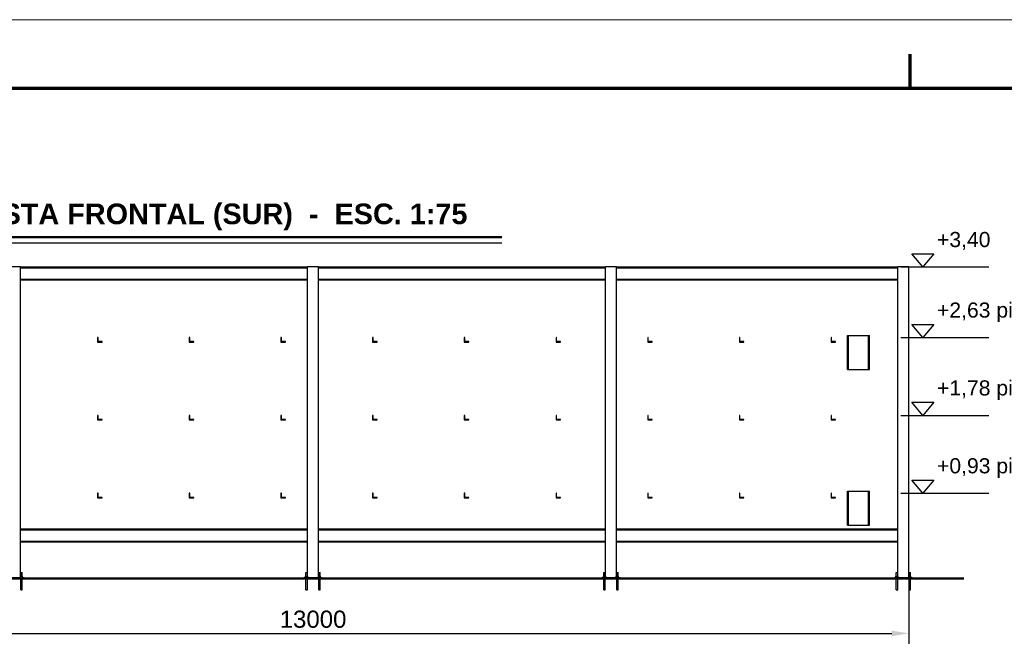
# Model space of a CAD drawing. Header units: millimetres. Extents: x 0 to 420, y 0 to 297.
# Tile 5 of 6: x 81 to 224, y 205 to 297. Entities that reach past the tile are written whole.
import ezdxf
from ezdxf.enums import TextEntityAlignment as Align

# ---------------------------------------------------------------- set-up
doc = ezdxf.new("R2010")
doc.units = ezdxf.units.MM
doc.header["$LTSCALE"] = 0.5
for name, color, linetype, lineweight in [('CONTORNO', 7, 'CONTINUOUS', 50), ('COTAS', 7, 'CONTINUOUS', 25), ('FINO', 7, 'CONTINUOUS', 25), ('HOJA', 8, 'CONTINUOUS', 13), ('RECUADRO', 7, 'CONTINUOUS', 70), ('TEXTO', 7, 'CONTINUOUS', 25)]:
    doc.layers.add(name, color=color, linetype=linetype, lineweight=lineweight)
doc.styles.add('NEGRITA', font='arialbd.ttf')
doc.styles.get("Standard").update_dxf_attribs({"font": 'arial.ttf'})
doc.dimstyles.new('IRAM', dxfattribs={"dimtxt": 2.5, "dimasz": 2.5, "dimexe": 1.5, "dimexo": 1, "dimgap": 0.8, "dimtad": 1, "dimdec": 1, "dimtxsty": 'Standard', "dimcen": 2.5, "dimazin": 3, "dimtfac": 1, "dimtmove": 0, "dimatfit": 3})

msp = doc.modelspace()

# ---------------------------------------------------------------- linework, layer by layer
at = {"layer": 'CONTORNO'}
for p, q in [((36, 265.3333), (150.66, 265.3333)), ((28.5333, 215.6667), (217.8667, 215.6667))]:
    msp.add_line(p, q, dxfattribs=at)
at = {"layer": 'COTAS'}
for p, q in [((208.6667, 261), (221.4667, 261)), ((208.6667, 250.7333), (221.4667, 250.7333)), ((208.6667, 239.4), (221.4667, 239.4)), ((208.6667, 228.0667), (221.4667, 228.0667))]:
    msp.add_line(p, q, dxfattribs=at)
for points in [[(210.2667, 262.92), (213.4667, 262.92), (211.8667, 261)], [(210.2667, 252.6533), (213.4667, 252.6533), (211.8667, 250.7333)], [(210.2667, 241.32), (213.4667, 241.32), (211.8667, 239.4)], [(210.2667, 229.9867), (213.4667, 229.9867), (211.8667, 228.0667)]]:
    msp.add_lwpolyline(points, close=True, dxfattribs=at)
at = {"layer": 'FINO'}
for p, q in [((36, 264.5333), (150.66, 264.5333)), ((80.6667, 261), (79.0667, 261)), ((80.6667, 216.0133), (80.6667, 261)), ((80.6667, 261), (122.4, 261)), ((80.6667, 260.8853), (122.4, 260.8853)), ((122.4, 216.0133), (122.4, 261)), ((124, 261), (122.4, 261)), ((124, 216.0133), (124, 261)), ((124, 261), (165.7333, 261)), ((124, 260.8853), (165.7333, 260.8853)), ((165.7333, 216.0133), (165.7333, 261)), ((167.3333, 261), (165.7333, 261)), ((167.3333, 216.0133), (167.3333, 261)), ((167.3333, 261), (208.2667, 261)), ((167.3333, 260.8853), (208.2667, 260.8853)), ((208.2667, 216.0133), (208.2667, 261)), ((209.8667, 261), (208.2667, 261)), ((209.8667, 216.0133), (209.8667, 261)), ((80.6667, 259.248), (122.4, 259.248)), ((124, 259.248), (165.7333, 259.248)), ((167.3333, 259.248), (208.2667, 259.248)), ((80.6667, 259.1333), (122.4, 259.1333)), ((124, 259.1333), (165.7333, 259.1333)), ((167.3333, 259.1333), (208.2667, 259.1333)), ((91.9333, 250.7333), (91.8667, 250.7333)), ((91.8667, 250.7333), (91.8667, 250.0667)), ((91.9333, 250.1333), (91.9333, 250.7333)), ((105.2667, 250.7333), (105.2, 250.7333)), ((105.2, 250.7333), (105.2, 250.0667)), ((105.2667, 250.1333), (105.2667, 250.7333)), ((118.6, 250.7333), (118.5333, 250.7333)), ((118.5333, 250.7333), (118.5333, 250.0667)), ((118.6, 250.1333), (118.6, 250.7333)), ((131.9333, 250.7333), (131.8667, 250.7333)), ((131.8667, 250.7333), (131.8667, 250.0667)), ((131.9333, 250.1333), (131.9333, 250.7333)), ((145.2667, 250.7333), (145.2, 250.7333)), ((145.2, 250.7333), (145.2, 250.0667)), ((145.2667, 250.1333), (145.2667, 250.7333)), ((158.6, 250.7333), (158.5333, 250.7333)), ((158.5333, 250.7333), (158.5333, 250.0667)), ((158.6, 250.1333), (158.6, 250.7333)), ((171.9333, 250.7333), (171.8667, 250.7333)), ((171.8667, 250.7333), (171.8667, 250.0667)), ((171.9333, 250.1333), (171.9333, 250.7333)), ((185.2667, 250.7333), (185.2, 250.7333)), ((185.2, 250.7333), (185.2, 250.0667)), ((185.2667, 250.1333), (185.2667, 250.7333)), ((198.6, 250.7333), (198.5333, 250.7333)), ((198.5333, 250.7333), (198.5333, 250.0667)), ((198.6, 250.1333), (198.6, 250.7333)), ((200.9333, 246.0933), (200.9333, 251.0267)), ((200.9333, 251.0267), (204.1333, 251.0267)), ((200.9333, 246.0933), (200.9333, 251.0267)), ((200.9333, 251.0267), (201.0933, 251.0267)), ((201.0933, 246.0933), (201.0933, 251.0267)), ((203.9733, 246.0933), (203.9733, 251.0267)), ((203.9733, 251.0267), (204.1333, 251.0267)), ((204.1333, 246.0933), (204.1333, 251.0267)), ((204.1333, 246.0933), (204.1333, 251.0267)), ((91.8667, 250.0667), (92.5333, 250.0667)), ((92.5333, 250.1333), (91.9333, 250.1333)), ((92.5333, 250.0667), (92.5333, 250.1333)), ((105.2, 250.0667), (105.8667, 250.0667)), ((105.8667, 250.1333), (105.2667, 250.1333)), ((105.8667, 250.0667), (105.8667, 250.1333)), ((118.5333, 250.0667), (119.2, 250.0667)), ((119.2, 250.1333), (118.6, 250.1333)), ((119.2, 250.0667), (119.2, 250.1333)), ((131.8667, 250.0667), (132.5333, 250.0667)), ((132.5333, 250.1333), (131.9333, 250.1333)), ((132.5333, 250.0667), (132.5333, 250.1333)), ((145.2, 250.0667), (145.8667, 250.0667)), ((145.8667, 250.1333), (145.2667, 250.1333)), ((145.8667, 250.0667), (145.8667, 250.1333)), ((158.5333, 250.0667), (159.2, 250.0667)), ((159.2, 250.1333), (158.6, 250.1333)), ((159.2, 250.0667), (159.2, 250.1333)), ((171.8667, 250.0667), (172.5333, 250.0667)), ((172.5333, 250.1333), (171.9333, 250.1333)), ((172.5333, 250.0667), (172.5333, 250.1333)), ((185.2, 250.0667), (185.8667, 250.0667)), ((185.8667, 250.1333), (185.2667, 250.1333)), ((185.8667, 250.0667), (185.8667, 250.1333)), ((198.5333, 250.0667), (199.2, 250.0667)), ((199.2, 250.1333), (198.6, 250.1333)), ((199.2, 250.0667), (199.2, 250.1333)), ((200.9333, 246.0933), (204.1333, 246.0933)), ((200.9333, 246.0933), (201.0933, 246.0933)), ((203.9733, 246.0933), (204.1333, 246.0933)), ((91.9333, 239.4), (91.8667, 239.4)), ((91.8667, 239.4), (91.8667, 238.7333)), ((91.9333, 238.8), (91.9333, 239.4)), ((105.2667, 239.4), (105.2, 239.4)), ((105.2, 239.4), (105.2, 238.7333)), ((105.2667, 238.8), (105.2667, 239.4)), ((118.6, 239.4), (118.5333, 239.4)), ((118.5333, 239.4), (118.5333, 238.7333)), ((118.6, 238.8), (118.6, 239.4)), ((131.9333, 239.4), (131.8667, 239.4)), ((131.8667, 239.4), (131.8667, 238.7333)), ((131.9333, 238.8), (131.9333, 239.4)), ((145.2667, 239.4), (145.2, 239.4)), ((145.2, 239.4), (145.2, 238.7333)), ((145.2667, 238.8), (145.2667, 239.4)), ((158.6, 239.4), (158.5333, 239.4)), ((158.5333, 239.4), (158.5333, 238.7333)), ((158.6, 238.8), (158.6, 239.4)), ((171.9333, 239.4), (171.8667, 239.4)), ((171.8667, 239.4), (171.8667, 238.7333)), ((171.9333, 238.8), (171.9333, 239.4)), ((185.2667, 239.4), (185.2, 239.4)), ((185.2, 239.4), (185.2, 238.7333)), ((185.2667, 238.8), (185.2667, 239.4)), ((198.6, 239.4), (198.5333, 239.4)), ((198.5333, 239.4), (198.5333, 238.7333)), ((198.6, 238.8), (198.6, 239.4)), ((91.8667, 238.7333), (92.5333, 238.7333)), ((92.5333, 238.8), (91.9333, 238.8)), ((92.5333, 238.7333), (92.5333, 238.8)), ((105.2, 238.7333), (105.8667, 238.7333)), ((105.8667, 238.8), (105.2667, 238.8)), ((105.8667, 238.7333), (105.8667, 238.8)), ((118.5333, 238.7333), (119.2, 238.7333)), ((119.2, 238.8), (118.6, 238.8)), ((119.2, 238.7333), (119.2, 238.8)), ((131.8667, 238.7333), (132.5333, 238.7333)), ((132.5333, 238.8), (131.9333, 238.8)), ((132.5333, 238.7333), (132.5333, 238.8)), ((145.2, 238.7333), (145.8667, 238.7333)), ((145.8667, 238.8), (145.2667, 238.8)), ((145.8667, 238.7333), (145.8667, 238.8)), ((158.5333, 238.7333), (159.2, 238.7333)), ((159.2, 238.8), (158.6, 238.8)), ((159.2, 238.7333), (159.2, 238.8)), ((171.8667, 238.7333), (172.5333, 238.7333)), ((172.5333, 238.8), (171.9333, 238.8)), ((172.5333, 238.7333), (172.5333, 238.8)), ((185.2, 238.7333), (185.8667, 238.7333)), ((185.8667, 238.8), (185.2667, 238.8)), ((185.8667, 238.7333), (185.8667, 238.8)), ((198.5333, 238.7333), (199.2, 238.7333)), ((199.2, 238.8), (198.6, 238.8)), ((199.2, 238.7333), (199.2, 238.8)), ((91.9333, 228.0667), (91.8667, 228.0667)), ((91.8667, 228.0667), (91.8667, 227.4)), ((91.9333, 227.4667), (91.9333, 228.0667)), ((105.2667, 228.0667), (105.2, 228.0667)), ((105.2, 228.0667), (105.2, 227.4)), ((105.2667, 227.4667), (105.2667, 228.0667)), ((118.6, 228.0667), (118.5333, 228.0667)), ((118.5333, 228.0667), (118.5333, 227.4)), ((118.6, 227.4667), (118.6, 228.0667)), ((131.9333, 228.0667), (131.8667, 228.0667)), ((131.8667, 228.0667), (131.8667, 227.4)), ((131.9333, 227.4667), (131.9333, 228.0667)), ((145.2667, 228.0667), (145.2, 228.0667)), ((145.2, 228.0667), (145.2, 227.4)), ((145.2667, 227.4667), (145.2667, 228.0667)), ((158.6, 228.0667), (158.5333, 228.0667)), ((158.5333, 228.0667), (158.5333, 227.4)), ((158.6, 227.4667), (158.6, 228.0667)), ((171.9333, 228.0667), (171.8667, 228.0667)), ((171.8667, 228.0667), (171.8667, 227.4)), ((171.9333, 227.4667), (171.9333, 228.0667)), ((185.2667, 228.0667), (185.2, 228.0667)), ((185.2, 228.0667), (185.2, 227.4)), ((185.2667, 227.4667), (185.2667, 228.0667)), ((198.6, 228.0667), (198.5333, 228.0667)), ((198.5333, 228.0667), (198.5333, 227.4)), ((198.6, 227.4667), (198.6, 228.0667)), ((200.9333, 223.4267), (200.9333, 228.36)), ((200.9333, 228.36), (204.1333, 228.36)), ((200.9333, 223.4267), (200.9333, 228.36)), ((200.9333, 228.36), (201.0933, 228.36)), ((201.0933, 223.4267), (201.0933, 228.36)), ((203.9733, 223.4267), (203.9733, 228.36)), ((203.9733, 228.36), (204.1333, 228.36)), ((204.1333, 223.4267), (204.1333, 228.36)), ((204.1333, 223.4267), (204.1333, 228.36)), ((91.8667, 227.4), (92.5333, 227.4)), ((92.5333, 227.4667), (91.9333, 227.4667)), ((92.5333, 227.4), (92.5333, 227.4667)), ((105.2, 227.4), (105.8667, 227.4)), ((105.8667, 227.4667), (105.2667, 227.4667)), ((105.8667, 227.4), (105.8667, 227.4667)), ((118.5333, 227.4), (119.2, 227.4)), ((119.2, 227.4667), (118.6, 227.4667)), ((119.2, 227.4), (119.2, 227.4667)), ((131.8667, 227.4), (132.5333, 227.4)), ((132.5333, 227.4667), (131.9333, 227.4667)), ((132.5333, 227.4), (132.5333, 227.4667)), ((145.2, 227.4), (145.8667, 227.4)), ((145.8667, 227.4667), (145.2667, 227.4667)), ((145.8667, 227.4), (145.8667, 227.4667)), ((158.5333, 227.4), (159.2, 227.4)), ((159.2, 227.4667), (158.6, 227.4667)), ((159.2, 227.4), (159.2, 227.4667)), ((171.8667, 227.4), (172.5333, 227.4)), ((172.5333, 227.4667), (171.9333, 227.4667)), ((172.5333, 227.4), (172.5333, 227.4667)), ((185.2, 227.4), (185.8667, 227.4)), ((185.8667, 227.4667), (185.2667, 227.4667)), ((185.8667, 227.4), (185.8667, 227.4667)), ((198.5333, 227.4), (199.2, 227.4)), ((199.2, 227.4667), (198.6, 227.4667)), ((199.2, 227.4), (199.2, 227.4667)), ((200.9333, 223.4267), (204.1333, 223.4267)), ((200.9333, 223.4267), (201.0933, 223.4267)), ((203.9733, 223.4267), (204.1333, 223.4267)), ((80.6667, 222.8667), (122.4, 222.8667)), ((80.6667, 222.752), (122.4, 222.752)), ((124, 222.8667), (165.7333, 222.8667)), ((124, 222.752), (165.7333, 222.752)), ((167.3333, 222.8667), (208.2667, 222.8667)), ((167.3333, 222.752), (208.2667, 222.752)), ((80.6667, 221.1147), (122.4, 221.1147)), ((80.6667, 221), (122.4, 221)), ((124, 221.1147), (165.7333, 221.1147)), ((124, 221), (165.7333, 221)), ((167.3333, 221.1147), (208.2667, 221.1147)), ((167.3333, 221), (208.2667, 221)), ((80.6933, 216.0133), (80.6933, 216.5333)), ((80.9067, 216.0133), (80.9067, 216.5333)), ((122.16, 216.0133), (122.16, 216.5333)), ((122.3733, 216.0133), (122.3733, 216.5333)), ((124.0267, 216.0133), (124.0267, 216.5333)), ((124.24, 216.0133), (124.24, 216.5333)), ((165.4933, 216.0133), (165.4933, 216.5333)), ((165.7067, 216.0133), (165.7067, 216.5333)), ((167.36, 216.0133), (167.36, 216.5333)), ((167.5733, 216.0133), (167.5733, 216.5333)), ((208.0267, 216.0133), (208.0267, 216.5333)), ((208.24, 216.0133), (208.24, 216.5333)), ((209.8933, 216.0133), (209.8933, 216.5333)), ((210.1067, 216.0133), (210.1067, 216.5333)), ((78.5333, 215.8267), (81.2, 215.8267)), ((78.5333, 215.6667), (81.2, 215.6667)), ((80.6, 215.8267), (80.6, 215.8667)), ((80.64, 215.8267), (80.64, 216.0133)), ((80.64, 216.0133), (80.96, 216.0133)), ((80.6933, 214), (80.6933, 215.6667)), ((80.9067, 214), (80.9067, 215.6667)), ((80.96, 215.8267), (80.96, 216.0133)), ((81, 215.8267), (81, 215.8667)), ((81.2, 215.6667), (81.2, 215.8267)), ((121.8667, 215.6667), (121.8667, 215.8267)), ((121.8667, 215.8267), (124.5333, 215.8267)), ((121.8667, 215.6667), (124.5333, 215.6667)), ((122.0667, 215.8267), (122.0667, 215.8667)), ((122.1067, 215.8267), (122.1067, 216.0133)), ((122.1067, 216.0133), (122.4267, 216.0133)), ((122.16, 214), (122.16, 215.6667)), ((122.3733, 214), (122.3733, 215.6667)), ((122.4267, 215.8267), (122.4267, 216.0133)), ((122.4667, 215.8267), (122.4667, 215.8667)), ((123.9333, 215.8267), (123.9333, 215.8667)), ((123.9733, 215.8267), (123.9733, 216.0133)), ((123.9733, 216.0133), (124.2933, 216.0133)), ((124.0267, 214), (124.0267, 215.6667)), ((124.24, 214), (124.24, 215.6667)), ((124.2933, 215.8267), (124.2933, 216.0133)), ((124.3333, 215.8267), (124.3333, 215.8667)), ((124.5333, 215.6667), (124.5333, 215.8267)), ((165.2, 215.6667), (165.2, 215.8267)), ((165.2, 215.8267), (167.8667, 215.8267)), ((165.2, 215.6667), (167.8667, 215.6667)), ((165.4, 215.8267), (165.4, 215.8667)), ((165.44, 215.8267), (165.44, 216.0133)), ((165.44, 216.0133), (165.76, 216.0133)), ((165.4933, 214), (165.4933, 215.6667)), ((165.7067, 214), (165.7067, 215.6667)), ((165.76, 215.8267), (165.76, 216.0133)), ((165.8, 215.8267), (165.8, 215.8667)), ((167.2667, 215.8267), (167.2667, 215.8667)), ((167.3067, 215.8267), (167.3067, 216.0133)), ((167.3067, 216.0133), (167.6267, 216.0133)), ((167.36, 214), (167.36, 215.6667)), ((167.5733, 214), (167.5733, 215.6667)), ((167.6267, 215.8267), (167.6267, 216.0133)), ((167.6667, 215.8267), (167.6667, 215.8667)), ((167.8667, 215.6667), (167.8667, 215.8267)), ((207.7333, 215.6667), (207.7333, 215.8267)), ((207.7333, 215.8267), (210.4, 215.8267)), ((207.7333, 215.6667), (210.4, 215.6667)), ((207.9333, 215.8267), (207.9333, 215.8667)), ((207.9733, 215.8267), (207.9733, 216.0133)), ((207.9733, 216.0133), (208.2933, 216.0133)), ((208.0267, 214), (208.0267, 215.6667)), ((208.24, 214), (208.24, 215.6667)), ((208.2933, 215.8267), (208.2933, 216.0133)), ((208.3333, 215.8267), (208.3333, 215.8667)), ((209.8, 215.8267), (209.8, 215.8667)), ((209.84, 215.8267), (209.84, 216.0133)), ((209.84, 216.0133), (210.16, 216.0133)), ((209.8933, 214), (209.8933, 215.6667)), ((210.1067, 214), (210.1067, 215.6667)), ((210.16, 215.8267), (210.16, 216.0133)), ((210.2, 215.8267), (210.2, 215.8667)), ((210.4, 215.6667), (210.4, 215.8267))]:
    msp.add_line(p, q, dxfattribs=at)
for points in [[(80.6933, 216.5333), (80.7467, 216.5333), (80.8, 216.5333), (80.8533, 216.5333), (80.9067, 216.5333)], [(122.16, 216.5333), (122.2133, 216.5333), (122.2667, 216.5333), (122.32, 216.5333), (122.3733, 216.5333)], [(124.0267, 216.5333), (124.08, 216.5333), (124.1333, 216.5333), (124.1867, 216.5333), (124.24, 216.5333)], [(165.4933, 216.5333), (165.5467, 216.5333), (165.6, 216.5333), (165.6533, 216.5333), (165.7067, 216.5333)], [(167.36, 216.5333), (167.4133, 216.5333), (167.4667, 216.5333), (167.52, 216.5333), (167.5733, 216.5333)], [(208.0267, 216.5333), (208.08, 216.5333), (208.1333, 216.5333), (208.1867, 216.5333), (208.24, 216.5333)], [(209.8933, 216.5333), (209.9467, 216.5333), (210, 216.5333), (210.0533, 216.5333), (210.1067, 216.5333)], [(80.6, 215.8667), (80.7, 215.8667), (80.8, 215.8667), (80.9, 215.8667), (81, 215.8667)], [(122.0667, 215.8667), (122.1667, 215.8667), (122.2667, 215.8667), (122.3667, 215.8667), (122.4667, 215.8667)], [(123.9333, 215.8667), (124.0333, 215.8667), (124.1333, 215.8667), (124.2333, 215.8667), (124.3333, 215.8667)], [(165.4, 215.8667), (165.5, 215.8667), (165.6, 215.8667), (165.7, 215.8667), (165.8, 215.8667)], [(167.2667, 215.8667), (167.3667, 215.8667), (167.4667, 215.8667), (167.5667, 215.8667), (167.6667, 215.8667)], [(207.9333, 215.8667), (208.0333, 215.8667), (208.1333, 215.8667), (208.2333, 215.8667), (208.3333, 215.8667)], [(209.8, 215.8667), (209.9, 215.8667), (210, 215.8667), (210.1, 215.8667), (210.2, 215.8667)], [(80.6933, 214), (80.7467, 214), (80.8, 214), (80.8533, 214), (80.9067, 214)], [(122.16, 214), (122.2133, 214), (122.2667, 214), (122.32, 214), (122.3733, 214)], [(124.0267, 214), (124.08, 214), (124.1333, 214), (124.1867, 214), (124.24, 214)], [(165.4933, 214), (165.5467, 214), (165.6, 214), (165.6533, 214), (165.7067, 214)], [(167.36, 214), (167.4133, 214), (167.4667, 214), (167.52, 214), (167.5733, 214)], [(208.0267, 214), (208.08, 214), (208.1333, 214), (208.1867, 214), (208.24, 214)], [(209.8933, 214), (209.9467, 214), (210, 214), (210.0533, 214), (210.1067, 214)]]:
    msp.add_lwpolyline(points, dxfattribs=at)
at = {"layer": 'HOJA'}
msp.add_lwpolyline([(0, 0), (420, 0), (420, 297), (0, 297)], close=True, dxfattribs=at)
at = {"layer": 'RECUADRO'}
msp.add_line((210, 292), (210, 287), dxfattribs=at)
msp.add_lwpolyline([(20, 10), (410, 10), (410, 287), (20, 287)], close=True, dxfattribs=at)

# ---------------------------------------------------------------- texts
at = {"layer": 'TEXTO', "style": 'NEGRITA'}
msp.add_text('A - ESTRUCTURA, VISTA FRONTAL (SUR)  -  ESC. 1:75', height=3, dxfattribs=at).set_placement((36, 266.3333), align=Align.BOTTOM_LEFT)
at = {"layer": 'TEXTO'}
for s, p in [('+3,40', (213.9467, 263.24)), ('+2,63 piso 1', (213.9467, 252.9733)), ('+1,78 piso 2', (213.9467, 241.64)), ('+0,93 piso 3', (213.9467, 230.3067))]:
    msp.add_text(s, height=2.2, dxfattribs=at).set_placement(p, align=Align.BOTTOM_LEFT)

# ---------------------------------------------------------------- dimensions: what is measured, and where the dimension line sits
at = {"layer": 'COTAS'}
msp.add_linear_dim(base=(36.5333, 207.6667), p1=(36.5333, 215.6667), p2=(209.8667, 215.6667), dimstyle='IRAM', override={"dimlfac": 75}, dxfattribs=at).render()

doc.saveas('drawing.dxf')
